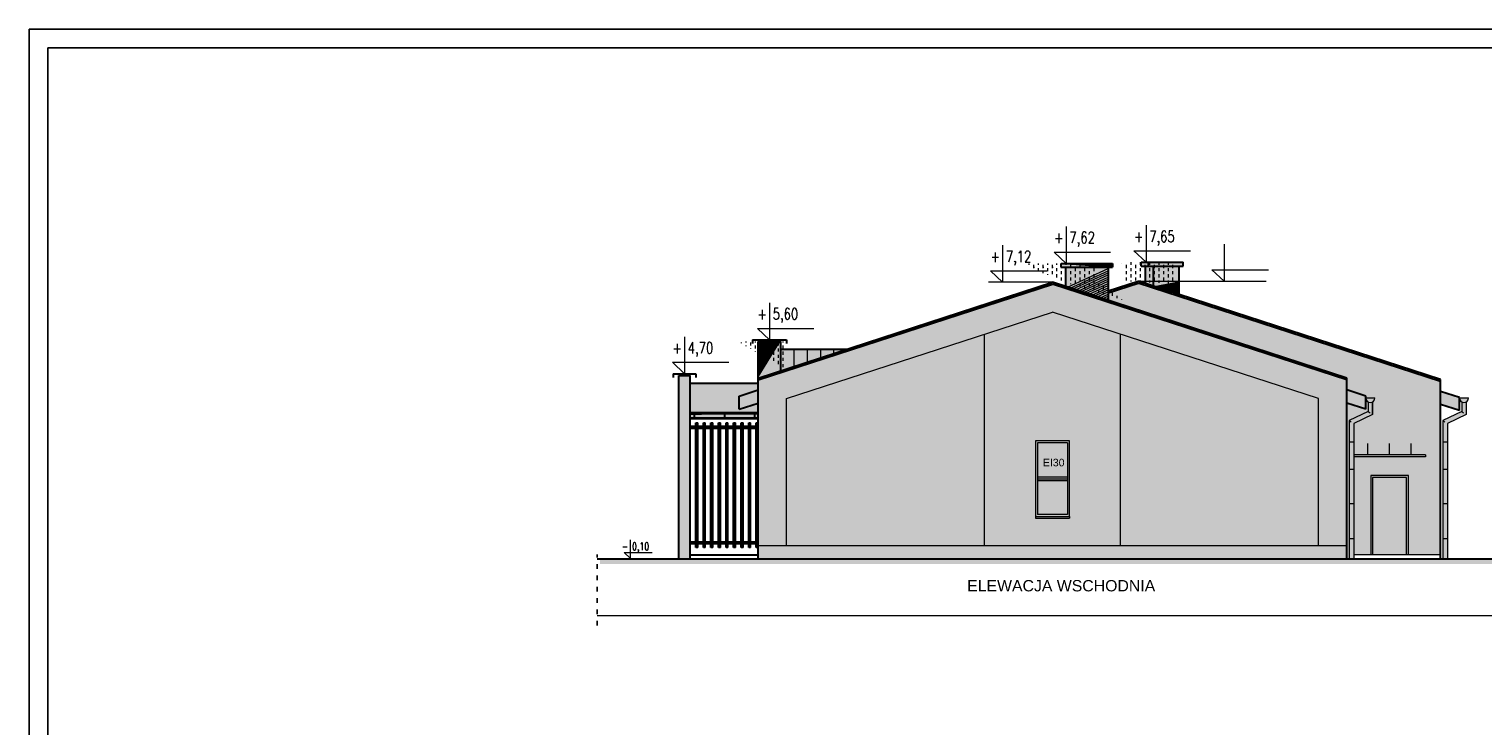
# Model space of a CAD drawing. Header units: millimetres. Extents: x 6197 to 108098, y 4257 to 29730.
# Tile 2 of 147: x 6197 to 10049, y 6612 to 8457. Entities that reach past the tile are written whole.
import ezdxf

# ---------------------------------------------------------------- set-up
doc = ezdxf.new("R2010")
doc.units = ezdxf.units.MM
doc.linetypes.add('ACAD_ISO03W100', pattern=[30, 12, -18])
doc.layers.add('&_opisy_100', color=51, linetype='Continuous', lineweight=20)
doc.layers.add('R-TAB', color=1, linetype='Continuous')
doc.styles.add('Romans', font='romans.shx', dxfattribs={"width": 0.75})
doc.styles.get("Standard").update_dxf_attribs({"font": 'arial.ttf'})
pattern_1 = [(0, (-1177847411.119674, -935720578.9263973), (0, 8.1967578), []), (90, (-1177847411.119674, -935720578.9263973), (-12.2936, 8.1967578), [8.1967578, -8.1967578])]

msp = doc.modelspace()

# ---------------------------------------------------------------- hatches: boundary and pattern name
at = {"lineweight": 20}
h = msp.add_hatch(color=256, dxfattribs=at)
h.set_gradient(color1=(205, 96, 50), color2=(205, 96, 50))
h.paths.add_polyline_path([(8943.734412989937, 7826.588687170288), (8943.734412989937, 7775.216497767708), (9055.734412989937, 7738.825491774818), (9055.734412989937, 7826.588687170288)])
h.paths.add_polyline_path([(9067.734412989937, 7826.588687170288), (9067.734412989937, 7836.588687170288), (8931.734412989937, 7836.588687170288), (8931.734412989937, 7826.588687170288)])
h.paths.add_polyline_path([(9155.234412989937, 7789.588687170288), (9175.234412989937, 7789.588687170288), (9175.234412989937, 7829.588687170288), (9155.234412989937, 7829.588687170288)])
h.paths.add_polyline_path([(9243.234412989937, 7789.588687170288), (9243.234412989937, 7829.588687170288), (9175.234412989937, 7829.588687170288), (9175.234412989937, 7789.588687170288)])
h.paths.add_polyline_path([(9175.234412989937, 7789.588687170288), (9175.234412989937, 7776.591899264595), (9243.234412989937, 7754.497359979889), (9243.234412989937, 7789.588687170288)])
h.paths.add_polyline_path([(9175.234412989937, 7776.591899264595), (9175.234412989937, 7789.588687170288), (9155.234412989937, 7789.588687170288), (9155.234412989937, 7783.090293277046)])
h.paths.add_polyline_path([(9255.234412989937, 7829.588687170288), (9255.234412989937, 7839.588687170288), (9163.234412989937, 7839.588687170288), (9163.234412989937, 7829.588687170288)])
h.paths.add_polyline_path([(9143.234412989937, 7839.588687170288), (9143.234412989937, 7829.588687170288), (9163.234412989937, 7829.588687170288), (9163.234412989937, 7839.588687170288)])
at = {"lineweight": 20, "true_color": 0x494851}
h = msp.add_hatch(dxfattribs=at)
h.set_pattern_fill('AR-BRSTD', color=251, scale=0.121, style=0)
h.set_pattern_definition(pattern_1)
h.paths.add_polyline_path([(8943.734412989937, 7826.588687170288), (8943.734412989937, 7775.216497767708), (9055.734412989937, 7738.825491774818), (9055.734412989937, 7826.588687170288)])
h.paths.add_polyline_path([(8931.734412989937, 7836.588687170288), (8931.734412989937, 7826.588687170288), (9067.734412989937, 7826.588687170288), (9067.734412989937, 7836.588687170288)])
h.paths.add_polyline_path([(9163.234412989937, 7839.588687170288), (9163.234412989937, 7829.588687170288), (9255.234412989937, 7829.588687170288), (9255.234412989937, 7839.588687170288)])
h.paths.add_polyline_path([(9143.234412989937, 7839.588687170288), (9143.234412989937, 7829.588687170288), (9163.234412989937, 7829.588687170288), (9163.234412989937, 7839.588687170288)])
h.paths.add_polyline_path([(9155.234412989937, 7789.588687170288), (9175.234412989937, 7789.588687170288), (9175.234412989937, 7829.588687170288), (9155.234412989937, 7829.588687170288)])
h.paths.add_polyline_path([(9175.234412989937, 7789.588687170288), (9243.234412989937, 7789.588687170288), (9243.234412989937, 7829.588687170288), (9175.234412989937, 7829.588687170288)])
h.paths.add_polyline_path([(9243.234412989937, 7754.497359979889), (9243.234412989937, 7789.588687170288), (9175.234412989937, 7789.588687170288), (9175.234412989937, 7776.591899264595)])
h.paths.add_polyline_path([(9175.234412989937, 7776.591899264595), (9175.234412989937, 7789.588687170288), (9155.234412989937, 7789.588687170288), (9155.234412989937, 7783.090293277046)])
at = {"lineweight": 20}
h = msp.add_hatch(color=256, dxfattribs=at)
h.set_gradient(color1=(147, 149, 152), color2=(147, 149, 152))
h.paths.add_polyline_path([(8128.734412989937, 7528.151324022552), (8128.734412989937, 7089.588687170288), (8203.734412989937, 7089.588687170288), (8203.734412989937, 7478.660634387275), (8908.734412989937, 7707.729020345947), (9613.734412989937, 7478.660634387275), (9613.734412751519, 7089.588687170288), (9688.734412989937, 7089.588687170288), (9688.734412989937, 7528.151324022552), (8908.734412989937, 7781.588687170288)])
h = msp.add_hatch(color=256, dxfattribs=at)
h.set_gradient(color1=(255, 255, 255), color2=(234, 234, 230))
h.paths.add_polyline_path([(9135.234412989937, 7784.588687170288), (9055.734412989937, 7758.757571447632), (9055.734412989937, 7738.825491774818), (9688.734412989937, 7533.151324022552), (9688.734412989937, 7501.607457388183), (9738.721308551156, 7485.365730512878), (9738.721308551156, 7480.365730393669), (9762.721308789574, 7480.365730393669, -0.2679491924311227), (9756.721308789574, 7469.973425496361), (9756.721308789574, 7436.848123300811), (9706.773602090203, 7412.995287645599), (9706.773602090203, 7329.588687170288), (9896.734412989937, 7329.588687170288), (9896.734412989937, 7324.588687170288), (9706.773602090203, 7324.588687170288), (9706.773602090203, 7064.588687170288), (9751.734412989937, 7064.588687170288), (9751.734412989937, 7274.588687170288), (9851.734412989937, 7274.588687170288), (9851.734412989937, 7064.588687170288), (9936.734412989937, 7064.588687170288), (9936.734412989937, 7524.165550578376)])
h = msp.add_hatch(color=256, dxfattribs=at)
h.set_gradient(color1=(205, 96, 50), color2=(205, 96, 50))
h.paths.add_polyline_path([(9088.734412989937, 7089.588687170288), (9088.734412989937, 7649.243474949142), (8908.734412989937, 7707.729020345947), (8728.734412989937, 7649.243474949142), (8728.734412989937, 7089.588687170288)])
h.paths.add_polyline_path([(8953.734412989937, 7161.588687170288), (8863.734412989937, 7161.588687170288), (8863.734412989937, 7166.588687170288), (8863.734412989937, 7366.588687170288), (8953.734412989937, 7366.588687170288), (8953.734412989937, 7166.588687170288)], flags=16)
h.paths.add_polyline_path([(8948.734412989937, 7171.588687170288), (8868.734412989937, 7171.588687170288), (8868.734412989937, 7361.588687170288), (8948.734412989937, 7361.588687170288)], flags=0)
h.paths.add_polyline_path([(8128.734412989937, 7089.588687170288), (8128.734412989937, 7054.588687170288), (9688.734412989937, 7054.588687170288), (9688.734412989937, 7089.588687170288)])
at = {"lineweight": 20, "true_color": 0x494851}
h = msp.add_hatch(dxfattribs=at)
h.set_pattern_fill('AR-BRSTD', color=251, scale=0.121, style=0)
h.set_pattern_definition(pattern_1)
h.paths.add_polyline_path([(8728.734412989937, 7649.243474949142), (8728.734412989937, 7089.588687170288), (9088.734412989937, 7089.588687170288), (9088.734412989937, 7649.243474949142), (8908.734412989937, 7707.729020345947)])
h.paths.add_polyline_path([(8863.734412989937, 7366.588687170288), (8953.734412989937, 7366.588687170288), (8953.734412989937, 7166.588687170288), (8953.734412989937, 7161.588687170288), (8863.734412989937, 7161.588687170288), (8863.734412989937, 7166.588687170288)], flags=16)
h.paths.add_polyline_path([(8868.734412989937, 7361.588687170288), (8948.734412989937, 7361.588687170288), (8948.734412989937, 7171.588687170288), (8868.734412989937, 7171.588687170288)], flags=0)
h.paths.add_polyline_path([(9688.734412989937, 7054.588687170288), (9688.734412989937, 7089.588687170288), (8128.734412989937, 7089.588687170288), (8128.734412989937, 7054.588687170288)])
at = {"lineweight": 20}
h = msp.add_hatch(color=256, dxfattribs=at)
h.set_gradient(color1=(205, 96, 50), color2=(205, 96, 50))
h.paths.add_polyline_path([(8128.734412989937, 7533.151324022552), (8188.734412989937, 7552.646505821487), (8188.734412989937, 7629.588687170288), (8128.734412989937, 7629.588687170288)])
at = {"lineweight": 20, "true_color": 0x494851}
h = msp.add_hatch(dxfattribs=at)
h.set_pattern_fill('AR-BRSTD', color=251, scale=0.121, style=0)
h.set_pattern_definition(pattern_1)
h.paths.add_polyline_path([(8128.734412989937, 7533.151324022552), (8188.734412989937, 7552.646505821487), (8188.734412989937, 7629.588687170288), (8128.734412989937, 7629.588687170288)])
at = {"lineweight": 20}
h = msp.add_hatch(color=256, dxfattribs=at)
h.set_gradient(color1=(255, 255, 255), color2=(234, 234, 230))
h.paths.add_polyline_path([(8728.734412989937, 7649.243474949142), (8203.734412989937, 7478.660634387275), (8203.734412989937, 7089.588687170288), (8728.734412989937, 7089.588687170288)])
h.paths.add_polyline_path([(9613.734412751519, 7089.588687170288), (9613.734412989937, 7478.660634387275), (9088.734412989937, 7649.243474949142), (9088.734412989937, 7089.588687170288)])
h = msp.add_hatch(color=256, dxfattribs=at)
h.set_gradient(color1=(73, 72, 81), color2=(73, 72, 81))
h.paths.add_polyline_path([(8188.734412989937, 7609.588687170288), (8188.734412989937, 7552.646505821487), (8363.984426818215, 7609.588687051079)])
h = msp.add_hatch(color=256, dxfattribs=at)
h.set_gradient(color1=(147, 149, 152), color2=(147, 149, 152))
h.paths.add_polyline_path([(7918.734412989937, 7054.588687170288), (7948.734412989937, 7054.588687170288), (7948.734412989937, 7539.588687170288), (7918.734412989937, 7539.588687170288)])
h = msp.add_hatch(color=256, dxfattribs=at)
h.set_gradient(color1=(255, 255, 255), color2=(127, 223, 255))
h.paths.add_polyline_path([(7948.734412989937, 7519.588687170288), (7948.734412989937, 7440.667476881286), (8128.734412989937, 7440.667476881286), (8128.734412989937, 7466.909203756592), (8078.747517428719, 7450.667477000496), (8078.747517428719, 7485.365730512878), (8128.734412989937, 7501.607457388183), (8128.734412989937, 7519.588687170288)])
h = msp.add_hatch(color=256, dxfattribs=at)
h.set_gradient(color1=(73, 72, 81), color2=(73, 72, 81))
h.paths.add_polyline_path([(9986.721308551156, 7446.68170355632), (9986.721308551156, 7481.379957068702), (9936.734412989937, 7497.621683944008), (9936.734412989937, 7462.923430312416)])
h.paths.add_polyline_path([(9738.721308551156, 7450.667477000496), (9738.721308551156, 7485.365730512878), (9688.734412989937, 7501.607457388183), (9688.734412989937, 7466.909203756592)])
h.paths.add_polyline_path([(8078.747517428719, 7485.365730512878), (8078.747517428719, 7450.667477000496), (8128.734412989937, 7466.909203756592), (8128.734412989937, 7501.607457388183)])
h = msp.add_hatch(color=256, dxfattribs=at)
h.set_gradient(color1=(255, 255, 255), color2=(234, 234, 230))
h.paths.add_polyline_path([(9688.734412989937, 7466.909203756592), (9688.734412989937, 7054.588687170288), (9694.773602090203, 7054.588687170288), (9694.773602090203, 7420.795634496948), (9694.980129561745, 7420.661385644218), (9744.721308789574, 7444.415592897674), (9744.721308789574, 7469.973425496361, -0.2679491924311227), (9738.721308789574, 7480.365730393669), (9738.721308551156, 7450.667477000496)])
h = msp.add_hatch(color=256, dxfattribs=at)
h.set_gradient(color1=(73, 72, 81), color2=(73, 72, 81))
h.paths.add_polyline_path([(9762.721308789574, 7480.365730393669), (9738.721308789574, 7480.365730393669, 1)])
h.paths.add_polyline_path([(9756.721308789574, 7436.848123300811), (9744.721308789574, 7444.64847027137), (9744.721308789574, 7444.415592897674), (9694.980129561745, 7420.661385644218), (9706.773602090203, 7412.995287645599)])
h.paths.add_polyline_path([(9706.773602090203, 7412.99528752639), (9694.980129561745, 7420.661385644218), (9694.773602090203, 7420.562757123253), (9694.773602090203, 7362.995287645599), (9706.773602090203, 7362.995287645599)])
h.paths.add_polyline_path([(9706.773602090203, 7362.995287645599), (9694.773602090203, 7362.995287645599), (9694.773602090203, 7290.424198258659), (9706.773602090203, 7290.424198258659)])
h.paths.add_polyline_path([(9706.773602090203, 7290.424198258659), (9694.773602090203, 7290.424198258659), (9694.773602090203, 7199.805698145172), (9706.773602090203, 7199.805698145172)])
h.paths.add_polyline_path([(9706.773602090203, 7199.805698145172), (9694.773602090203, 7199.805698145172), (9694.773602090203, 7107.621917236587), (9706.773602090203, 7107.621917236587)])
h.paths.add_polyline_path([(9706.773602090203, 7107.621917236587), (9694.773602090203, 7107.621917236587), (9694.773602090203, 7054.588687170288), (9706.773602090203, 7054.588687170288)])
h = msp.add_hatch(color=256, dxfattribs=at)
h.set_gradient(color1=(73, 72, 81), color2=(73, 72, 81))
h.paths.add_polyline_path([(10010.72130878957, 7480.365730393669), (9986.721308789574, 7480.365730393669, 1)])
h.paths.add_polyline_path([(10004.72130878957, 7469.973425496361, -0.2679491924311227), (9992.721308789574, 7469.973425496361), (9992.721308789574, 7444.415592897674), (9942.980129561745, 7420.661385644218), (9954.773602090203, 7412.995287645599), (10004.72130878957, 7436.848123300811)])
h.paths.add_polyline_path([(9954.773602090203, 7412.99528752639), (9942.980129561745, 7420.661385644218), (9942.773602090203, 7420.562757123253), (9942.773602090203, 7362.995287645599), (9954.773602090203, 7362.995287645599)])
h.paths.add_polyline_path([(9954.773602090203, 7362.995287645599), (9942.773602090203, 7362.995287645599), (9942.773602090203, 7290.424198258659), (9954.773602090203, 7290.424198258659)])
h.paths.add_polyline_path([(9954.773602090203, 7290.424198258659), (9942.773602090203, 7290.424198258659), (9942.773602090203, 7199.805698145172), (9954.773602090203, 7199.805698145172)])
h.paths.add_polyline_path([(9954.773602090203, 7199.805698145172), (9942.773602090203, 7199.805698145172), (9942.773602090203, 7107.621917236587), (9954.773602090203, 7107.621917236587)])
h.paths.add_polyline_path([(9954.773602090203, 7107.621917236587), (9942.773602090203, 7107.621917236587), (9942.773602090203, 7054.588687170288), (9954.773602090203, 7054.588687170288)])
h = msp.add_hatch(color=256, dxfattribs=at)
h.set_gradient(color1=(73, 72, 81), color2=(73, 72, 81))
h.paths.add_polyline_path([(7948.734412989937, 7426.667476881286), (7959.395446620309, 7426.667476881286), (7959.395446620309, 7438.667476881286), (7948.734412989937, 7438.667476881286)])
h.paths.add_polyline_path([(7948.734412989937, 7440.667476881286), (7948.734412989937, 7438.667476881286), (7978.734412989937, 7438.667476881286), (8128.734412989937, 7438.667476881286), (8128.734412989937, 7440.667476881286)])
h.paths.add_polyline_path([(8039.395446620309, 7426.667476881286), (8039.395446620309, 7438.667476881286), (7959.395446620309, 7438.667476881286), (7959.395446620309, 7426.667476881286)])
h.paths.add_polyline_path([(8128.734412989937, 7424.667476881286), (8128.734412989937, 7426.667476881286), (7948.734412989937, 7426.667476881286), (7948.734412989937, 7424.667476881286)])
h.paths.add_polyline_path([(8119.395446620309, 7426.667476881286), (8119.395446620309, 7438.667476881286), (8039.395446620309, 7438.667476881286), (8039.395446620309, 7426.667476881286)])
h.paths.add_polyline_path([(8119.395446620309, 7426.667476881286), (8128.734412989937, 7426.667476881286), (8128.734412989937, 7438.667476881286), (8119.395446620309, 7438.667476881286)])
h = msp.add_hatch(color=256, dxfattribs=at)
h.set_gradient(color1=(73, 72, 81), color2=(73, 72, 81))
h.paths.add_polyline_path([(9756.721308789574, 7469.973425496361, -0.2679491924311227), (9744.721308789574, 7469.973425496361), (9744.721308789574, 7444.415592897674), (9694.980129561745, 7420.661385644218), (9706.773602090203, 7412.995287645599), (9756.721308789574, 7436.848123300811)])
h = msp.add_hatch(color=256, dxfattribs=at)
h.set_gradient(color1=(193, 121, 62), color2=(193, 121, 62))
h.paths.add_polyline_path([(7963.734412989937, 7399.667477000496), (7963.734412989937, 7404.667476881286), (7948.734412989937, 7404.667476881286), (7948.734412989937, 7399.667476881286)])
h.paths.add_polyline_path([(7983.734412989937, 7399.667476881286), (7983.734412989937, 7404.667476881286), (7968.734412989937, 7404.667476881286), (7968.734412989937, 7399.667477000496)])
h.paths.add_polyline_path([(8003.734412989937, 7399.667477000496), (8003.734412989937, 7404.667476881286), (7988.734412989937, 7404.667476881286), (7988.734412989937, 7399.667476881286)])
h.paths.add_polyline_path([(8023.734412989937, 7399.667476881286), (8023.734412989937, 7404.667476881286), (8008.734412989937, 7404.667476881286), (8008.734412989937, 7399.667477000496)])
h.paths.add_polyline_path([(8043.734412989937, 7399.667476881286), (8043.734412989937, 7404.667476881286), (8028.734412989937, 7404.667476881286), (8028.734412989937, 7399.667476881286)])
h.paths.add_polyline_path([(8048.734412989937, 7404.667476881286), (8048.734412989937, 7399.667476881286), (8063.734412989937, 7399.667476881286), (8063.734412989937, 7404.667476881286)])
h.paths.add_polyline_path([(8083.734412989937, 7399.667476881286), (8083.734412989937, 7404.667476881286), (8068.734412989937, 7404.667476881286), (8068.734412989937, 7399.667476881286)])
h.paths.add_polyline_path([(8088.734412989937, 7404.667476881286), (8088.734412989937, 7399.667476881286), (8103.734412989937, 7399.667476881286), (8103.734412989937, 7404.667476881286)])
h.paths.add_polyline_path([(8123.734412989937, 7399.667476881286), (8123.734412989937, 7404.667476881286), (8108.734412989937, 7404.667476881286), (8108.734412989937, 7399.667476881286)])
h = msp.add_hatch(color=256, dxfattribs=at)
h.set_gradient(color1=(193, 121, 62), color2=(193, 121, 62))
h.paths.add_polyline_path([(7968.734412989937, 7414.667476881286), (7963.734412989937, 7414.667476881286), (7963.734412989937, 7084.588687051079), (7968.734412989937, 7084.588687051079)])
h.paths.add_polyline_path([(7988.734412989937, 7414.667476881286), (7983.734412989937, 7414.667476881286), (7983.734412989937, 7084.588687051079), (7988.734412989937, 7084.588687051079)])
h.paths.add_polyline_path([(8003.734412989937, 7084.588687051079), (8008.734412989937, 7084.588687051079), (8008.734412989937, 7414.667476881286), (8003.734412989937, 7414.667476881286)])
h.paths.add_polyline_path([(8023.734412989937, 7084.588687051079), (8028.734412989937, 7084.588687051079), (8028.734412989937, 7414.667476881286), (8023.734412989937, 7414.667476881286)])
h.paths.add_polyline_path([(8043.734412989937, 7084.588687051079), (8048.734412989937, 7084.588687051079), (8048.734412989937, 7414.667476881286), (8043.734412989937, 7414.667476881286)])
h.paths.add_polyline_path([(8068.734412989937, 7414.667476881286), (8063.734412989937, 7414.667476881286), (8063.734412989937, 7084.588687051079), (8068.734412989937, 7084.588687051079)])
h.paths.add_polyline_path([(8083.734412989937, 7084.588687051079), (8088.734412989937, 7084.588687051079), (8088.734412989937, 7414.667476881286), (8083.734412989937, 7414.667476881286)])
h.paths.add_polyline_path([(8103.734412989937, 7084.588687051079), (8108.734412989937, 7084.588687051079), (8108.734412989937, 7414.667476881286), (8103.734412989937, 7414.667476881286)])
h.paths.add_polyline_path([(8123.734412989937, 7084.588687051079), (8128.734412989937, 7084.588687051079), (8128.734412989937, 7414.667476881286), (8123.734412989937, 7414.667476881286)])
h = msp.add_hatch(color=256, dxfattribs=at)
h.set_gradient(color1=(73, 72, 81), color2=(73, 72, 81))
h.paths.add_polyline_path([(8863.734412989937, 7366.588687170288), (8863.734412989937, 7166.588687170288), (8953.734412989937, 7166.588687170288), (8953.734412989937, 7366.588687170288)])
h.paths.add_polyline_path([(8868.734412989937, 7361.588687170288), (8868.734412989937, 7171.588687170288), (8948.734412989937, 7171.588687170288), (8948.734412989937, 7361.588687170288)], flags=16)
h = msp.add_hatch(color=256, dxfattribs=at)
h.set_gradient(color1=(255, 255, 255), color2=(127, 223, 255))
h.paths.add_polyline_path([(8948.734412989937, 7361.588687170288), (8868.734412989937, 7361.588687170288), (8868.734412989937, 7271.588687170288), (8948.734412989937, 7271.588687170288)])
h.paths.add_polyline_path([(8868.734412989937, 7261.588687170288), (8868.734412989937, 7171.588687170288), (8948.734412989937, 7171.588687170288), (8948.734412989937, 7261.588687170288)])
h = msp.add_hatch(color=256, dxfattribs=at)
h.set_gradient(color1=(73, 72, 81), color2=(73, 72, 81))
h.paths.add_polyline_path([(9896.734412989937, 7324.588687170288), (9896.734412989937, 7329.588687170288), (9706.773602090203, 7329.588687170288), (9706.773602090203, 7324.588687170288)])
h = msp.add_hatch(color=256, dxfattribs=at)
h.set_gradient(color1=(73, 72, 81), color2=(73, 72, 81))
h.paths.add_polyline_path([(9756.734412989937, 7269.588687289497), (9756.734412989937, 7064.588687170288), (9846.734412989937, 7064.588687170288), (9846.734412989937, 7269.588687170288)], flags=17)
h.paths.add_polyline_path([(9846.734412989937, 7269.588687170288), (9846.734412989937, 7064.588687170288), (9851.734412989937, 7064.588687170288), (9851.734412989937, 7274.588687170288), (9751.734412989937, 7274.588687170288), (9751.734412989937, 7064.588687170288), (9756.734412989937, 7064.588687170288), (9756.734412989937, 7269.588687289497)])
h = msp.add_hatch(color=256, dxfattribs=at)
h.set_gradient(color1=(73, 72, 81), color2=(73, 72, 81))
h.paths.add_polyline_path([(8953.734412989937, 7161.588687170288), (8953.734412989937, 7166.588687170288), (8863.734412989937, 7166.588687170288), (8863.734412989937, 7161.588687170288)])
h = msp.add_hatch(color=256, dxfattribs=at)
h.set_gradient(color1=(193, 121, 62), color2=(193, 121, 62))
h.paths.add_polyline_path([(7963.734412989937, 7094.588686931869), (7963.734412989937, 7099.588687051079), (7948.734412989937, 7099.588687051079), (7948.734412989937, 7094.588687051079)])
h.paths.add_polyline_path([(7968.734412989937, 7099.588687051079), (7968.734412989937, 7094.588686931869), (7983.734412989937, 7094.588686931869), (7983.734412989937, 7099.588687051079)])
h.paths.add_polyline_path([(8003.734412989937, 7094.588687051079), (8003.734412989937, 7099.588687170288), (7988.734412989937, 7099.588687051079), (7988.734412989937, 7094.588686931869)])
h.paths.add_polyline_path([(8023.734412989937, 7094.588687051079), (8023.734412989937, 7099.588687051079), (8008.734412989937, 7099.588687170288), (8008.734412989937, 7094.588687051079)])
h.paths.add_polyline_path([(8043.734412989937, 7094.588686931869), (8043.734412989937, 7099.588687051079), (8028.734412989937, 7099.588687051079), (8028.734412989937, 7094.588687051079)])
h.paths.add_polyline_path([(8048.734412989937, 7099.588687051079), (8048.734412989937, 7094.588686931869), (8063.734412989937, 7094.588686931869), (8063.734412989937, 7099.588687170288)])
h.paths.add_polyline_path([(8083.734412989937, 7094.588686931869), (8083.734412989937, 7099.588687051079), (8068.734412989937, 7099.588687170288), (8068.734412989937, 7094.588686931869)])
h.paths.add_polyline_path([(8103.734412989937, 7094.588687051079), (8103.734412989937, 7099.588687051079), (8088.734412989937, 7099.588687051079), (8088.734412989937, 7094.588686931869)])
h.paths.add_polyline_path([(8108.734412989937, 7099.588687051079), (8108.734412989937, 7094.588687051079), (8123.734412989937, 7094.588687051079), (8123.734412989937, 7099.588687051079)])
at = {"lineweight": 0}
h = msp.add_hatch(dxfattribs=at)
h.set_pattern_fill('EARTH', color=256, scale=3)
h.set_pattern_definition([(0, (-4755.56878487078, 1668.880172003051), (19.05, 19.05), [19.05, -19.05]), (0, (-4755.56878487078, 1676.023922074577), (19.05, 19.05), [19.05, -19.05]), (0, (-4755.56878487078, 1683.167672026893), (19.05, 19.05), [19.05, -19.05]), (90, (-4753.187534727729, 1685.548922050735), (-19.05, 19.05), [19.05, -19.05]), (90, (-4746.043784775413, 1685.548922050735), (-19.05, 19.05), [19.05, -19.05]), (90, (-4738.900034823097, 1685.548922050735), (-19.05, 19.05), [19.05, -19.05])])
h.paths.add_polyline_path([(7709.454334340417, 7052.80492328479), (10239.10968788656, 7052.80492328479), (10239.10968788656, 7040.716526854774), (7709.454334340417, 7040.716526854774)])

# ---------------------------------------------------------------- linework, layer by layer
at = {"layer": '&_opisy_100', "color": 0}
for points in [[(9156.39187725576, 7937.582519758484), (9156.39187725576, 7839.588687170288), (9124.265587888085, 7869.65488170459), (9274.007393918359, 7869.65488170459)], [(8944.89187725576, 7934.582519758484), (8944.89187725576, 7836.588687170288), (8912.765587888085, 7866.65488170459), (9062.507393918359, 7866.65488170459)], [(8776.559610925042, 7884.582519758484), (8776.559610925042, 7786.588687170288), (8744.433321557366, 7816.65488170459), (8894.17512758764, 7816.65488170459)], [(9363.277722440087, 7887.582519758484), (9363.277722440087, 7789.588687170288), (9331.151433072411, 7819.65488170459), (9480.893239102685, 7819.65488170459)], [(8158.734412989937, 7732.582519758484), (8158.734412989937, 7634.588687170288), (8126.608123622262, 7664.65488170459), (8276.349929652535, 7664.65488170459)], [(7933.734412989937, 7642.582519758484), (7933.734412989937, 7544.588687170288), (7901.608123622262, 7574.65488170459), (8051.349929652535, 7574.65488170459)], [(7789.474229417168, 7104.7238148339), (7789.474229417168, 7055.726898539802), (7773.411084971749, 7070.759995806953), (7848.281987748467, 7070.759995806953)]]:
    msp.add_lwpolyline(points, dxfattribs=at)
at = {"color": 3}
for p, q in [((12137.1271894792, 8457.054690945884), (6197.127189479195, 8457.054690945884)), ((6197.127189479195, 8457.054690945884), (6197.127189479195, 4257.054690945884))]:
    msp.add_line(p, q, dxfattribs=at)
for p, q in [((6247.127189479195, 8407.054690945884), (6247.127189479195, 4307.054690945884)), ((12087.1271894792, 8407.054691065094), (6247.127189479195, 8407.054690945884))]:
    msp.add_line(p, q)
at = {"lineweight": 30}
for p, q in [((8931.734412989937, 7836.588687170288), (9067.734412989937, 7836.588687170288)), ((8931.734412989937, 7826.588687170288), (8931.734412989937, 7836.588687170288)), ((8931.734412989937, 7826.588687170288), (9067.734412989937, 7826.588687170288)), ((8943.734412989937, 7775.216497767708), (8943.734412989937, 7826.588687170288)), ((9055.734412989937, 7826.588687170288), (9055.734412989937, 7738.825491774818)), ((9067.734412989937, 7836.588687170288), (9067.734412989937, 7826.588687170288)), ((9143.234412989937, 7839.588687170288), (9255.234412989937, 7839.588687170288)), ((9143.234412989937, 7829.588687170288), (9143.234412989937, 7839.588687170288)), ((9143.234412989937, 7829.588687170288), (9255.234412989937, 7829.588687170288)), ((9155.234412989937, 7783.090293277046), (9155.234412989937, 7829.588687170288)), ((9163.234412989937, 7829.588687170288), (9163.234412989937, 7839.588687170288)), ((9175.234412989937, 7829.588687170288), (9175.234412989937, 7776.591899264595)), ((9243.234412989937, 7829.588687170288), (9243.234412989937, 7754.497359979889)), ((9255.234412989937, 7829.588687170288), (9255.234412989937, 7839.588687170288)), ((8128.734412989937, 7533.151324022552), (8908.734412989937, 7786.588687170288)), ((8128.734412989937, 7528.151324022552), (8908.734412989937, 7781.588687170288)), ((9688.734412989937, 7533.151324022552), (8908.734412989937, 7786.588687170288)), ((9688.734412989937, 7528.151324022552), (8908.734412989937, 7781.588687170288)), ((9055.734412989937, 7763.757571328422), (9135.234412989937, 7789.588687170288)), ((9055.734412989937, 7758.757571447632), (9135.234412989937, 7784.588687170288)), ((9936.734412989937, 7529.165550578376), (9135.234412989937, 7789.588687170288)), ((9936.734412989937, 7524.165550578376), (9135.234412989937, 7784.588687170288)), ((8113.734412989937, 7634.588687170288), (8203.734412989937, 7634.588687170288)), ((8113.734412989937, 7634.588687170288), (8113.734412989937, 7624.588687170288)), ((8128.734412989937, 7054.588687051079), (8128.734412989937, 7629.588687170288)), ((8128.734412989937, 7629.588687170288), (8188.734412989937, 7629.588687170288)), ((8188.734412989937, 7552.646505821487), (8188.734412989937, 7629.588687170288)), ((8203.734412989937, 7634.588687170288), (8203.734412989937, 7624.588687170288)), ((8188.734412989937, 7609.588687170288), (8363.984426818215, 7609.588687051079)), ((7903.734412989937, 7544.588687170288), (7963.734412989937, 7544.588687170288)), ((7903.734412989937, 7544.588687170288), (7903.734412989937, 7534.588687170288)), ((7918.734412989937, 7054.588687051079), (7918.734412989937, 7539.588687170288)), ((7918.734412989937, 7539.588687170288), (7948.734412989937, 7539.588687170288)), ((7948.734412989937, 7054.588687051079), (7948.734412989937, 7539.588687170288)), ((7948.734412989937, 7519.588687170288), (8128.734412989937, 7519.588687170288)), ((7963.734412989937, 7544.588687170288), (7963.734412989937, 7534.588687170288)), ((9688.734412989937, 7054.588687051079), (9688.734412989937, 7533.151324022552)), ((9936.734412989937, 7054.588687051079), (9936.734412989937, 7529.165550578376)), ((8078.747517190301, 7485.365730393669), (8128.734412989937, 7501.607457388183)), ((8078.747517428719, 7450.667477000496), (8078.747517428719, 7485.365730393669)), ((9738.721308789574, 7485.365730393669), (9688.734412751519, 7501.607457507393)), ((9738.721308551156, 7450.667477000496), (9738.721308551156, 7485.365730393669)), ((9986.721308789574, 7481.379956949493), (9936.734412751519, 7497.621684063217)), ((9986.721308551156, 7446.68170355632), (9986.721308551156, 7481.379956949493)), ((8128.734412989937, 7440.667476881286), (7948.734412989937, 7440.667476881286)), ((8128.734412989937, 7438.667476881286), (7948.734412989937, 7438.667476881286)), ((7948.734412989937, 7438.667476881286), (7978.734412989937, 7438.667476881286)), ((7959.395446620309, 7438.667476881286), (7959.395446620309, 7426.667476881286)), ((8039.395446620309, 7438.667476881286), (8039.395446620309, 7426.667476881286)), ((8078.747517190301, 7450.667476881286), (8128.734412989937, 7466.909203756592)), ((8119.395446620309, 7438.667476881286), (8119.395446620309, 7426.667476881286)), ((9738.721308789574, 7450.667476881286), (9688.734412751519, 7466.909203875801)), ((9986.721308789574, 7446.681703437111), (9936.734412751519, 7462.923430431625)), ((8128.734412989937, 7426.667476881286), (7948.734412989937, 7426.667476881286)), ((8128.734412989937, 7424.667476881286), (7948.734412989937, 7424.667476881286)), ((7963.734412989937, 7404.667476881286), (7948.734412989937, 7404.667476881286)), ((7963.734412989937, 7399.667477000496), (7948.734412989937, 7399.667476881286)), ((7963.734412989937, 7084.588687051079), (7963.734412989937, 7414.667476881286)), ((7963.734412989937, 7414.667476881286), (7968.734412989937, 7414.667476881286)), ((7968.734412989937, 7084.588687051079), (7968.734412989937, 7414.667476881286)), ((7983.734412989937, 7404.667476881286), (7968.734412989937, 7404.667476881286)), ((7983.734412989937, 7399.667476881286), (7968.734412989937, 7399.667477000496)), ((7983.734412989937, 7084.588687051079), (7983.734412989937, 7414.667476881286)), ((7983.734412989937, 7414.667476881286), (7988.734412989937, 7414.667476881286)), ((7988.734412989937, 7084.588687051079), (7988.734412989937, 7414.667476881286)), ((8003.734413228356, 7404.667476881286), (7988.734412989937, 7404.667476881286)), ((8003.734413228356, 7399.667477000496), (7988.734412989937, 7399.667476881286)), ((8003.734412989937, 7084.588687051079), (8003.734412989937, 7414.667476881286)), ((8003.734412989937, 7414.667476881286), (8008.734412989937, 7414.667476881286)), ((8008.734412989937, 7084.588687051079), (8008.734412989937, 7414.667476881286)), ((8023.734412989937, 7404.667476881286), (8008.734412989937, 7404.667476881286)), ((8023.734412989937, 7399.667476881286), (8008.734412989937, 7399.667477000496)), ((8023.734412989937, 7084.588687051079), (8023.734412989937, 7414.667476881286)), ((8023.734412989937, 7414.667476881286), (8028.734412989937, 7414.667476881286)), ((8028.734412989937, 7084.588687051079), (8028.734412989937, 7414.667476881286)), ((8043.734412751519, 7404.667476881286), (8028.734412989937, 7404.667476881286)), ((8043.734412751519, 7399.667476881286), (8028.734412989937, 7399.667476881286)), ((8043.734412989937, 7084.588687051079), (8043.734412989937, 7414.667476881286)), ((8043.734412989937, 7414.667476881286), (8048.734412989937, 7414.667476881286)), ((8048.734412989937, 7084.588687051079), (8048.734412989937, 7414.667476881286)), ((8063.734412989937, 7404.667476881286), (8048.734412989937, 7404.667476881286)), ((8063.734412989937, 7399.667476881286), (8048.734412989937, 7399.667476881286)), ((8063.734412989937, 7084.588687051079), (8063.734412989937, 7414.667476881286)), ((8063.734412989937, 7414.667476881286), (8068.734412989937, 7414.667476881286)), ((8068.734412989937, 7084.588687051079), (8068.734412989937, 7414.667476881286)), ((8083.734412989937, 7404.667476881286), (8068.734412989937, 7404.667476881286)), ((8083.734412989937, 7399.667476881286), (8068.734412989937, 7399.667476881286)), ((8083.734412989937, 7084.588687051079), (8083.734412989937, 7414.667476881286)), ((8083.734412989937, 7414.667476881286), (8088.734412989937, 7414.667476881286)), ((8088.734412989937, 7084.588687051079), (8088.734412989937, 7414.667476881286)), ((8103.734412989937, 7404.667476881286), (8088.734413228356, 7404.667476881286)), ((8103.734412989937, 7399.667476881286), (8088.734413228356, 7399.667476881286)), ((8103.734412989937, 7084.588687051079), (8103.734412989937, 7414.667476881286)), ((8103.734412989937, 7414.667476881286), (8108.734412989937, 7414.667476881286)), ((8108.734412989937, 7084.588687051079), (8108.734412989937, 7414.667476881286)), ((8123.734412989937, 7404.667476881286), (8108.734412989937, 7404.667476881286)), ((8123.734412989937, 7399.667476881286), (8108.734412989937, 7399.667476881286)), ((8123.734412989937, 7084.588687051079), (8123.734412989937, 7414.667476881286)), ((8123.734412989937, 7414.667476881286), (8128.734412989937, 7414.667476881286)), ((7948.734412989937, 7099.588687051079), (7963.734412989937, 7099.588687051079)), ((7948.734412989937, 7094.588687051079), (7963.734412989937, 7094.588686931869)), ((7968.734412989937, 7099.588687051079), (7983.734412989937, 7099.588687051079)), ((7968.734412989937, 7094.588686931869), (7983.734412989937, 7094.588686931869)), ((7988.734412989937, 7099.588687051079), (8003.734413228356, 7099.588687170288)), ((7988.734412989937, 7094.588686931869), (8003.734413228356, 7094.588687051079)), ((8008.734412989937, 7099.588687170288), (8023.734412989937, 7099.588687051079)), ((8008.734412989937, 7094.588687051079), (8023.734412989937, 7094.588687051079)), ((8028.734412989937, 7099.588687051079), (8043.734412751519, 7099.588687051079)), ((8028.734412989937, 7094.588687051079), (8043.734412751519, 7094.588686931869)), ((8048.734412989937, 7099.588687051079), (8063.734412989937, 7099.588687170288)), ((8048.734412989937, 7094.588686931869), (8063.734412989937, 7094.588686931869)), ((8068.734412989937, 7099.588687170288), (8083.734412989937, 7099.588687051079)), ((8068.734412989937, 7094.588686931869), (8083.734412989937, 7094.588686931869)), ((8088.734412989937, 7099.588687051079), (8103.734412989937, 7099.588687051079)), ((8088.734412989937, 7094.588686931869), (8103.734412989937, 7094.588687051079)), ((8108.734412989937, 7099.588687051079), (8123.734412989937, 7099.588687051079)), ((8108.734412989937, 7094.588687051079), (8123.734412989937, 7094.588687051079)), ((7702.240159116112, 7054.588687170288), (10239.71493180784, 7054.588687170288)), ((7948.734412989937, 7064.588687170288), (8128.734412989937, 7064.588687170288)), ((7968.734412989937, 7084.588687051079), (7963.734412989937, 7084.588687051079)), ((7988.734412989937, 7084.588687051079), (7983.734412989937, 7084.588687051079)), ((8008.734412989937, 7084.588687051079), (8003.734412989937, 7084.588687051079)), ((8028.734412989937, 7084.588687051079), (8023.734412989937, 7084.588687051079)), ((8048.734412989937, 7084.588687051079), (8043.734412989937, 7084.588687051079)), ((8068.734412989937, 7084.588687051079), (8063.734412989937, 7084.588687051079)), ((8088.734412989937, 7084.588687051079), (8083.734412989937, 7084.588687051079)), ((8108.734412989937, 7084.588687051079), (8103.734412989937, 7084.588687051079)), ((8128.734412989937, 7084.588687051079), (8123.734412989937, 7084.588687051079))]:
    msp.add_line(p, q, dxfattribs=at)
at = {"lineweight": 20}
for p, q in [((9243.234412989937, 7829.588687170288), (9255.234412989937, 7829.588687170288)), ((8908.734412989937, 7786.588687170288), (8739.428670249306, 7786.588687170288)), ((9135.234412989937, 7789.588687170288), (9474.403774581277, 7789.588687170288)), ((8203.734412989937, 7478.660634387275), (8908.734412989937, 7707.729020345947)), ((9613.734412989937, 7478.660634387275), (8908.734412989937, 7707.729020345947)), ((8728.734412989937, 7089.588687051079), (8728.734412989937, 7649.637173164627)), ((9088.734412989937, 7089.588687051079), (9088.734412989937, 7649.637173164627)), ((8223.734412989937, 7609.588687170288), (8223.734412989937, 7564.018695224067)), ((8258.734412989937, 7609.588687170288), (8258.734412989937, 7575.390884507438)), ((8293.734412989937, 7609.588687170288), (8293.734412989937, 7586.803691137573)), ((8328.734412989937, 7609.588687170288), (8328.734412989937, 7598.135263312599)), ((8203.734412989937, 7089.588687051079), (8203.734412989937, 7478.660634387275)), ((9613.734412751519, 7089.588687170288), (9613.734412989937, 7478.660634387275)), ((9738.721308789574, 7480.365730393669), (9762.721308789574, 7480.365730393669)), ((9986.721308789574, 7480.365730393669), (10010.72130878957, 7480.365730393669)), ((9744.721308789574, 7444.415592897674), (9694.773602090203, 7420.562757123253)), ((9756.721308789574, 7436.848123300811), (9706.773602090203, 7412.995287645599)), ((9744.721308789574, 7469.97342561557), (9744.721308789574, 7444.415592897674)), ((9756.721308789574, 7469.973425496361), (9756.721308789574, 7436.848123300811)), ((9756.721308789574, 7436.848123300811), (9756.721308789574, 7469.973425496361)), ((9992.721308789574, 7444.415592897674), (9942.773602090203, 7420.562757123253)), ((10004.72130878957, 7436.848123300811), (9954.773602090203, 7412.995287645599)), ((9992.721308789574, 7469.97342561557), (9992.721308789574, 7444.415592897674)), ((10004.72130878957, 7469.973425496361), (10004.72130878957, 7436.848123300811)), ((9694.773602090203, 7420.562757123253), (9694.773602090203, 7054.588687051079)), ((9706.773602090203, 7412.995287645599), (9706.773602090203, 7054.588687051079)), ((9942.773602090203, 7420.562757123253), (9942.773602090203, 7054.588687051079)), ((9954.773602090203, 7412.995287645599), (9954.773602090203, 7054.588687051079)), ((8953.734412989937, 7366.588687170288), (8863.734412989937, 7366.588687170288)), ((8863.734412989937, 7366.588687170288), (8863.734412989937, 7166.588687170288)), ((8868.734412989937, 7361.588687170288), (8868.734412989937, 7171.588687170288)), ((8948.734412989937, 7361.588687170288), (8868.734412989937, 7361.588687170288)), ((8948.734412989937, 7361.588687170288), (8948.734412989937, 7171.588687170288)), ((8953.734412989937, 7166.588687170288), (8953.734412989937, 7366.588687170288)), ((9706.773602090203, 7362.995287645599), (9694.773602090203, 7362.995287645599)), ((9744.26380499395, 7329.588687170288), (9744.26380499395, 7359.588687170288)), ((9801.75400765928, 7329.588687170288), (9801.75400765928, 7359.588687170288)), ((9859.244210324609, 7329.588687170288), (9859.244210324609, 7359.588687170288)), ((9954.773602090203, 7362.995287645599), (9942.773602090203, 7362.995287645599)), ((9896.734412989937, 7329.588687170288), (9706.773602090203, 7329.588687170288)), ((9896.734412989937, 7324.588687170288), (9706.773602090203, 7324.588687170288)), ((9896.734412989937, 7329.588687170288), (9896.734412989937, 7324.588687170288)), ((9706.773602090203, 7290.424198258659), (9694.773602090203, 7290.424198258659)), ((9954.773602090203, 7290.424198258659), (9942.773602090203, 7290.424198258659)), ((8868.734412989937, 7271.588687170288), (8948.734412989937, 7271.588687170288)), ((8868.734412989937, 7266.588687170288), (8948.734412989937, 7266.588687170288)), ((8868.734412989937, 7261.588687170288), (8948.734412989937, 7261.588687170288)), ((9851.734412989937, 7274.588687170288), (9751.734412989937, 7274.588687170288)), ((9751.734412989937, 7274.588687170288), (9751.734412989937, 7064.588687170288)), ((9756.734412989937, 7269.588687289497), (9756.734412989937, 7064.588687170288)), ((9846.734412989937, 7269.588687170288), (9756.734412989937, 7269.588687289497)), ((9846.734412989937, 7064.588687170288), (9846.734412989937, 7269.588687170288)), ((9851.734412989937, 7064.588687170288), (9851.734412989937, 7274.588687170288)), ((8863.734412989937, 7166.588687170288), (8953.734412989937, 7166.588687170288)), ((8863.734412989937, 7166.588687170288), (8863.734412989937, 7161.588687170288)), ((8948.734412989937, 7171.588687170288), (8868.734412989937, 7171.588687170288)), ((8953.734412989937, 7166.588687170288), (8953.734412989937, 7161.588687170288)), ((9706.773602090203, 7199.805698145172), (9694.773602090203, 7199.805698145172)), ((9954.773602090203, 7199.805698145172), (9942.773602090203, 7199.805698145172)), ((8863.734412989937, 7161.588687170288), (8953.734412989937, 7161.588687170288)), ((8128.734412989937, 7089.588687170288), (9688.734412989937, 7089.588687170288)), ((9688.734412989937, 7089.588687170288), (9688.734412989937, 7089.588687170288)), ((9706.773602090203, 7107.621917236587), (9694.773602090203, 7107.621917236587)), ((9954.773602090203, 7107.621917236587), (9942.773602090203, 7107.621917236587)), ((9936.734412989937, 7064.588687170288), (9706.773602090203, 7064.588687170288)), ((9936.734412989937, 7054.588687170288), (9936.734412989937, 7064.588687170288))]:
    msp.add_line(p, q, dxfattribs=at)
at = {"linetype": 'ACAD_ISO03W100'}
msp.add_line((7702.240159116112, 6877.985180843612), (7702.240159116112, 7065.870189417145), dxfattribs=at)
at = {"lineweight": 0}
msp.add_line((7702.240159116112, 6904.588687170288), (10239.71493180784, 6904.588687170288), dxfattribs=at)
at = {"linetype": 'ACAD_ISO03W100', "lineweight": 20, "ltscale": 0.5}
for points in [[(9744.927836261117, 7444.51422141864), (9756.721308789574, 7436.848123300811)], [(9992.927836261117, 7444.51422141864), (10004.72130878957, 7436.848123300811)], [(9694.980129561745, 7420.661385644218), (9706.773602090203, 7412.99528752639)], [(9942.980129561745, 7420.661385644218), (9954.773602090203, 7412.99528752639)]]:
    msp.add_lwpolyline(points, dxfattribs=at)
at = {"lineweight": 20}
for centre in [(9750.721308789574, 7480.365730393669), (9998.721308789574, 7480.365730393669)]:
    msp.add_arc(centre, 12, 180, 0, dxfattribs=at)

# ---------------------------------------------------------------- texts
at = {"layer": '&_opisy_100', "color": 0, "attachment_point": 1, "rotation": 359.99999780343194, "style": 'Romans'}
for s, insert, char_height, width in [('\\A1;\\pi-90,l120,t120;+ 7,62', (8882.962740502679, 7919.972004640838), 30, 841.2765625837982), ('\\A1;\\pi-90,l120,t120;+ 7,65', (9094.462740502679, 7922.972004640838), 30, 841.2765625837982), ('\\A1;\\pi-90,l120,t120;+ 7,12', (8714.63047417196, 7869.972004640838), 30, 841.2765625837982), ('\\A1;\\pi-90,l120,t120;+ 5,60', (8096.805276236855, 7717.972004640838), 30, 841.2765625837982), ('\\A1;\\pi-90,l120,t120;+ 4,70', (7871.805276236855, 7627.972004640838), 30, 841.2765625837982), ('\\A1;- 0,10', (7767.287512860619, 7097.418557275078), 20.25, 420.6382812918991)]:
    msp.add_mtext(s, dxfattribs=dict(at, insert=insert, char_height=char_height, width=width))
at = {"color": 1, "insert": (8883.107478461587, 7319.276627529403), "char_height": 20, "attachment_point": 1}
msp.add_mtext_dynamic_manual_height_columns('EI30', width=37.211574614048, gutter_width=12.5, heights=[0], dxfattribs=at)
at = {"layer": 'R-TAB', "color": 0, "ltscale": 24, "insert": (7897.192529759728, 6998.142339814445), "char_height": 30, "width": 2065.84350681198, "attachment_point": 1}
msp.add_mtext('\\pi785.39106;ELEWACJA WSCHODNIA', dxfattribs=at)

doc.saveas('drawing.dxf')
